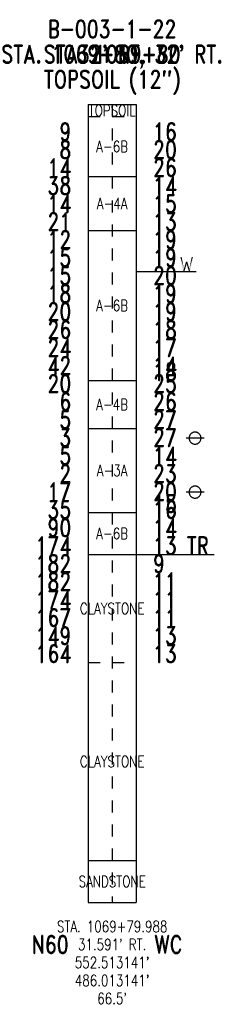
# Model space of a CAD drawing. Extents: x 4.48 to 6.1, y -0.85 to 7.36.
import ezdxf
from ezdxf.enums import TextEntityAlignment as Align

# ---------------------------------------------------------------- set-up
doc = ezdxf.new("R2010")
doc.units = 0
doc.linetypes.add('Dash', pattern=[0.12, 0.08, -0.04])
doc.linetypes.add('Solid', pattern=[0])
doc.layers.get('0').update_dxf_attribs({"linetype": 'Solid'})
for name, color, linetype in [('GT_PROJECT_CELLS', 7, 'Solid'), ('GT_PROJECT_SOIL_BORING', 7, 'Solid'), ('GT_PROJECT_TEXT', 7, 'Solid'), ('GT_PROJECT_TEXT_2', 7, 'Solid'), ('GT_PROJECT_TEXT_3', 7, 'Solid'), ('SC_SCRATCH1', 7, 'Solid'), ('SC_SCRATCH2', 7, 'Solid'), ('SC_SCRATCH3', 7, 'Solid'), ('SC_SCRATCH4', 7, 'Solid'), ('SC_SCRATCH5', 7, 'Solid'), ('SC_SCRATCH6', 7, 'Solid'), ('SC_SCRATCH9', 7, 'Solid')]:
    doc.layers.add(name, color=color, linetype=linetype)
doc.styles.add('ROMAND', font='romand', dxfattribs={"height": 1})

# ---------------------------------------------------------------- blocks, each defined once
blk = doc.blocks.new('DGRFC_LINE_CIRCLE')
at = {"color": 7, "linetype": 'Solid'}
for points in [[(0.75, 0), (-0.75, 0)], [(0, -0.5), (0.039, -0.498), (0.078, -0.494), (0.117, -0.486), (0.155, -0.476), (0.191, -0.462), (0.227, -0.446), (0.261, -0.426), (0.294, -0.405), (0.325, -0.38), (0.354, -0.354), (0.38, -0.325), (0.405, -0.294), (0.426, -0.261), (0.446, -0.227), (0.462, -0.191), (0.476, -0.155), (0.486, -0.117), (0.494, -0.078), (0.498, -0.039), (0.5, 0), (0.498, 0.039), (0.494, 0.078), (0.486, 0.117), (0.476, 0.155), (0.462, 0.191), (0.446, 0.227), (0.426, 0.261), (0.405, 0.294), (0.38, 0.325), (0.354, 0.354), (0.325, 0.38), (0.294, 0.405), (0.261, 0.426), (0.227, 0.446), (0.191, 0.462), (0.155, 0.476), (0.117, 0.486), (0.078, 0.494), (0.039, 0.498), (0, 0.5), (-0.039, 0.498), (-0.078, 0.494), (-0.117, 0.486), (-0.155, 0.476), (-0.191, 0.462), (-0.227, 0.446), (-0.261, 0.426), (-0.294, 0.405), (-0.325, 0.38), (-0.354, 0.354), (-0.38, 0.325), (-0.405, 0.294), (-0.426, 0.261), (-0.446, 0.227), (-0.462, 0.191), (-0.476, 0.155), (-0.486, 0.117), (-0.494, 0.078), (-0.498, 0.039), (-0.5, 0), (-0.498, -0.039), (-0.494, -0.078), (-0.486, -0.117), (-0.476, -0.155), (-0.462, -0.191), (-0.446, -0.227), (-0.426, -0.261), (-0.405, -0.294), (-0.38, -0.325), (-0.354, -0.354), (-0.325, -0.38), (-0.294, -0.405), (-0.261, -0.426), (-0.227, -0.446), (-0.191, -0.462), (-0.155, -0.476), (-0.117, -0.486), (-0.078, -0.494), (-0.039, -0.498), (0, -0.5)]]:
    blk.add_lwpolyline(points, dxfattribs=at)
blk = doc.blocks.new('DGRFC_OHDOT$FREE$WATER')
at = {"color": 7}
for points in [[(-0.035, 0.08), (-0.0193, 0), (-0.035, 0.08), (-0.0151, 0.0142)], [(-0.035, 0.08), (-0.0151, 0.0142), (-0.035, 0.08), (-0.028, 0.08)], [(0.035, 0.08), (0.028, 0.08), (0.035, 0.08), (0.0151, 0.0142)], [(0.0193, 0), (0.035, 0.08), (0.0193, 0), (0.0151, 0.0142)], [(-0.0193, 0), (-0.0123, 0), (-0.0193, 0), (0, 0.0415)], [(-0.0193, 0), (0, 0.0415), (-0.0193, 0), (-0.0151, 0.0142)], [(0, 0.0415), (-0.0035, 0.0533), (0, 0.0415), (-0.0151, 0.0142)], [(0.0151, 0.0142), (0.0035, 0.0533), (0.0151, 0.0142), (-0.0035, 0.0533)], [(0, 0.0415), (0.0151, 0.0142), (0, 0.0415), (-0.0035, 0.0533)], [(0, 0.0415), (0.0123, 0), (0, 0.0415), (0.0193, 0)], [(0, 0.0415), (0.0193, 0), (0, 0.0415), (0.0151, 0.0142)]]:
    blk.add_solid(points, dxfattribs=at)

msp = doc.modelspace()

# ---------------------------------------------------------------- linework, layer by layer
at = {"layer": 'GT_PROJECT_CELLS', "color": 7, "linetype": 'Solid'}
msp.add_lwpolyline([(5.45, 5.26), (5.95, 5.26)], dxfattribs=at)
at = {"layer": 'GT_PROJECT_SOIL_BORING', "color": 7, "linetype": 'Solid'}
for points in [[(5.05, 6.65), (5.45, 6.65)], [(5.05, 6.65), (5.05, 0)], [(5.45, 6.65), (5.45, 0)], [(5.05, 6.05), (5.45, 6.05)], [(5.05, 5.6), (5.45, 5.6)], [(5.05, 4.35), (5.45, 4.35)], [(5.05, 3.95), (5.45, 3.95)], [(5.05, 3.25), (5.45, 3.25)], [(5.05, 2.9), (5.45, 2.9)], [(5.05, 0.35), (5.45, 0.35)], [(5.05, 0), (5.45, 0)]]:
    msp.add_lwpolyline(points, dxfattribs=at)
at = {"layer": 'GT_PROJECT_SOIL_BORING', "color": 7, "linetype": 'Dash'}
for points in [[(5.05, 6.55), (5.45, 6.55)], [(5.05, 2), (5.45, 2)]]:
    msp.add_lwpolyline(points, dxfattribs=at)
at = {"layer": 'GT_PROJECT_TEXT', "color": 7, "linetype": 'Solid'}
msp.add_lwpolyline([(5.45, 2.9), (6.1, 2.9)], dxfattribs=at)
at = {"layer": 'SC_SCRATCH4', "color": 7, "linetype": 'Dash'}
msp.add_lwpolyline([(5.25, 6.65), (5.25, 0)], dxfattribs=at)

# ---------------------------------------------------------------- block references
at = {"layer": 'GT_PROJECT_CELLS'}
for name, p, xscale, yscale in [('DGRFC_OHDOT$FREE$WATER', (5.87, 5.26), 1.5, 1.5), ('DGRFC_LINE_CIRCLE', (5.94, 3.87), 0.1, 0.1), ('DGRFC_LINE_CIRCLE', (5.94, 3.42), 0.1, 0.1)]:
    msp.add_blockref(name, p, dxfattribs=dict(at, xscale=xscale, yscale=yscale))

# ---------------------------------------------------------------- texts
at = {"layer": 'GT_PROJECT_TEXT', "color": 7, "style": 'ROMAND', "width": 0.78}
for s, p in [('B-003-1-22', (5.25, 7.28)), ('TOPSOIL (12")', (5.25, 6.86))]:
    msp.add_text(s, height=0.1488, dxfattribs=at).set_placement(p, align=Align.MIDDLE_CENTER)
at = {"layer": 'GT_PROJECT_TEXT_2', "color": 7, "style": 'ROMAND', "width": 0.78}
msp.add_text("32' RT.", height=0.1488, dxfattribs=at).set_placement((5.25, 7.07), align=Align.MIDDLE_CENTER)
at = {"layer": 'GT_PROJECT_TEXT_3', "color": 7, "style": 'ROMAND', "width": 0.78}
msp.add_text('STA. 1069+80', height=0.1488, dxfattribs=at).set_placement((5.25, 7.07), align=Align.MIDDLE_CENTER)
at = {"layer": 'SC_SCRATCH1', "color": 7, "style": 'ROMAND', "width": 0.78}
for s, p in [('TOPSOIL', (5.25, 6.6)), ('A-6B', (5.25, 6.3)), ('A-4A', (5.25, 5.825)), ('A-6B', (5.25, 4.975)), ('A-4B', (5.25, 4.15)), ('A-3A', (5.25, 3.6)), ('A-6B', (5.25, 3.075)), ('CLAYSTONE', (5.25, 2.45)), ('CLAYSTONE', (5.25, 1.175)), ('SANDSTONE', (5.25, 0.175))]:
    msp.add_text(s, height=0.093, dxfattribs=at).set_placement(p, align=Align.MIDDLE_CENTER)
at = {"layer": 'SC_SCRATCH2', "color": 7, "style": 'ROMAND', "width": 0.78}
for s, p in [('STA. 1069+79.988', (5.25, -0.2)), ("31.591' RT.", (5.25, -0.35)), ("552.513141'", (5.25, -0.5)), ("486.013141'", (5.25, -0.65)), ("66.5'", (5.25, -0.8))]:
    msp.add_text(s, height=0.093, dxfattribs=at).set_placement(p, align=Align.MIDDLE_CENTER)
at = {"layer": 'SC_SCRATCH3', "color": 7, "style": 'ROMAND', "width": 0.78}
msp.add_text("STA. 1069+80, 32' RT.", height=0.1488, dxfattribs=at).set_placement((5.25, 7.07), align=Align.MIDDLE_CENTER)
at = {"layer": 'SC_SCRATCH5', "color": 7, "style": 'ROMAND', "width": 0.78}
for s, p in [('9', (4.91, 6.35)), ('8', (4.91, 6.2)), ('14', (4.91, 6.05)), ('38', (4.91, 5.9)), ('14', (4.91, 5.75)), ('21', (4.91, 5.6)), ('12', (4.91, 5.45)), ('15', (4.91, 5.3)), ('15', (4.91, 5.15)), ('18', (4.91, 5)), ('20', (4.91, 4.85)), ('26', (4.91, 4.7)), ('24', (4.91, 4.55)), ('42', (4.91, 4.4)), ('20', (4.91, 4.25)), ('6', (4.91, 4.1)), ('5', (4.91, 3.95)), ('3', (4.91, 3.8)), ('5', (4.91, 3.65)), ('2', (4.91, 3.5)), ('17', (4.91, 3.35)), ('35', (4.91, 3.2)), ('90', (4.91, 3.05)), ('174', (4.91, 2.9)), ('182', (4.91, 2.75)), ('182', (4.91, 2.6)), ('174', (4.91, 2.45)), ('167', (4.91, 2.3)), ('149', (4.91, 2.15)), ('164', (4.91, 2))]:
    msp.add_text(s, height=0.1488, dxfattribs=at).set_placement(p, align=Align.RIGHT)
at = {"layer": 'SC_SCRATCH6', "color": 7, "style": 'ROMAND', "width": 0.78}
for s, p in [('16', (5.59, 6.35)), ('20', (5.59, 6.2)), ('26', (5.59, 6.05)), ('14', (5.59, 5.9)), ('15', (5.59, 5.75)), ('13', (5.59, 5.6)), ('19', (5.59, 5.45)), ('19', (5.59, 5.3)), ('20', (5.59, 5.15)), ('19', (5.59, 5)), ('19', (5.59, 4.85)), ('18', (5.59, 4.7)), ('17', (5.59, 4.55)), ('14', (5.59, 4.4)), ('18', (5.59, 4.35)), ('25', (5.59, 4.25)), ('26', (5.59, 4.1)), ('27', (5.59, 3.95)), ('27', (5.59, 3.8)), ('14', (5.59, 3.65)), ('23', (5.59, 3.5)), ('20', (5.59, 3.35)), ('15', (5.59, 3.25)), ('16', (5.59, 3.2)), ('14', (5.59, 3.05)), ('13', (5.59, 2.9)), ('TR', (5.87, 2.9)), ('9', (5.59, 2.75)), ('11', (5.59, 2.6)), ('11', (5.59, 2.45)), ('11', (5.59, 2.3)), ('13', (5.59, 2.15)), ('13', (5.59, 2))]:
    msp.add_text(s, height=0.1488, dxfattribs=at).set_placement(p)
at = {"layer": 'SC_SCRATCH9', "color": 7, "style": 'ROMAND', "width": 0.78}
for s, p in [('N60', (4.7339, -0.35)), ('WC', (5.7173, -0.35))]:
    msp.add_text(s, height=0.1488, dxfattribs=at).set_placement(p, align=Align.MIDDLE_CENTER)

doc.saveas('drawing.dxf')
